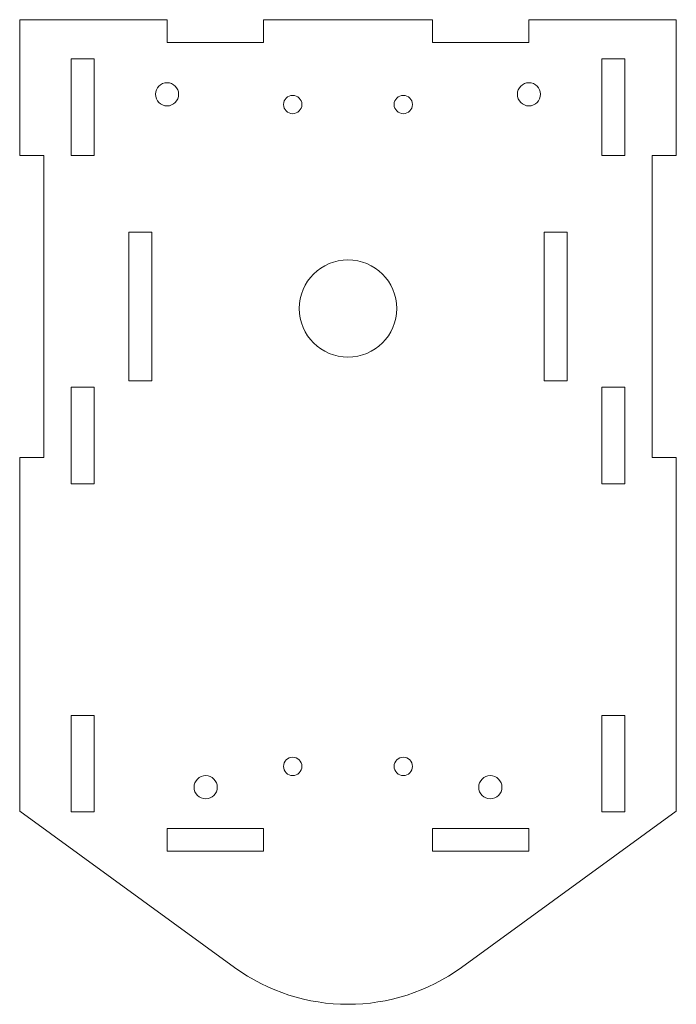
# Model space of a CAD drawing. Header units: inches. Extents: x 9.45 to 12.85, y 6.64 to 11.74.
import ezdxf

# ---------------------------------------------------------------- set-up
doc = ezdxf.new("R2010")
doc.units = ezdxf.units.IN
doc.header["$MEASUREMENT"] = 0

msp = doc.modelspace()

# ---------------------------------------------------------------- linework, layer by layer
at = {"color": 7, "linetype": 'Continuous', "lineweight": 15}
for p, q in [((10.2103, 11.744), (9.4473, 11.744)), ((9.4473, 11.0408), (9.4473, 11.744)), ((10.2103, 11.626), (10.2103, 11.744)), ((10.7103, 11.744), (11.5843, 11.744)), ((10.7103, 11.626), (10.7103, 11.744)), ((11.5843, 11.626), (11.5843, 11.744)), ((12.0843, 11.744), (12.8473, 11.744)), ((12.0843, 11.626), (12.0843, 11.744)), ((12.8473, 11.0408), (12.8473, 11.744)), ((10.2103, 11.626), (10.7103, 11.626)), ((12.0843, 11.626), (11.5843, 11.626)), ((9.7143, 11.5405), (9.7143, 11.0405)), ((9.8323, 11.5405), (9.7143, 11.5405)), ((9.8323, 11.5405), (9.8323, 11.0405)), ((12.4623, 11.5405), (12.5803, 11.5405)), ((12.4623, 11.5405), (12.4623, 11.0405)), ((12.5803, 11.5405), (12.5803, 11.0405)), ((9.4473, 11.0408), (9.5723, 11.0408)), ((9.5723, 11.0408), (9.5723, 9.4756)), ((9.8323, 11.0405), (9.7143, 11.0405)), ((12.4623, 11.0405), (12.5803, 11.0405)), ((12.7223, 11.0408), (12.8473, 11.0408)), ((12.7223, 9.4756), (12.7223, 11.0408)), ((10.0123, 10.6432), (10.1323, 10.6432)), ((10.0123, 9.8732), (10.0123, 10.6432)), ((10.1323, 10.6432), (10.1323, 9.8732)), ((12.1623, 10.6432), (12.2823, 10.6432)), ((12.1623, 9.8732), (12.1623, 10.6432)), ((12.2823, 10.6432), (12.2823, 9.8732)), ((10.1323, 9.8732), (10.0123, 9.8732)), ((12.2823, 9.8732), (12.1623, 9.8732)), ((9.7143, 9.8405), (9.7143, 9.3405)), ((9.8323, 9.8405), (9.7143, 9.8405)), ((9.8323, 9.8405), (9.8323, 9.3405)), ((12.4623, 9.8405), (12.4623, 9.3405)), ((12.4623, 9.8405), (12.5803, 9.8405)), ((12.5803, 9.8405), (12.5803, 9.3405)), ((9.5723, 9.4756), (9.4473, 9.4756)), ((9.4473, 9.4756), (9.4473, 7.644)), ((12.8473, 9.4756), (12.7223, 9.4756)), ((12.8473, 7.644), (12.8473, 9.4756)), ((9.8323, 9.3405), (9.7143, 9.3405)), ((12.4623, 9.3405), (12.5803, 9.3405)), ((9.7143, 7.6405), (9.7143, 8.1405)), ((9.8323, 8.1405), (9.7143, 8.1405)), ((9.8323, 7.6405), (9.8323, 8.1405)), ((12.4623, 8.1405), (12.5803, 8.1405)), ((12.4623, 7.6405), (12.4623, 8.1405)), ((12.5803, 7.6405), (12.5803, 8.1405)), ((10.5591, 6.8354), (9.4473, 7.644)), ((9.8323, 7.6405), (9.7143, 7.6405)), ((11.7355, 6.8354), (12.8473, 7.644)), ((12.4623, 7.6405), (12.5803, 7.6405)), ((10.2103, 7.555), (10.2103, 7.437)), ((10.2103, 7.555), (10.7103, 7.555)), ((10.7103, 7.555), (10.7103, 7.437)), ((11.5843, 7.555), (11.5843, 7.437)), ((12.0843, 7.555), (11.5843, 7.555)), ((12.0843, 7.555), (12.0843, 7.437)), ((10.2103, 7.437), (10.7103, 7.437)), ((12.0843, 7.437), (11.5843, 7.437))]:
    msp.add_line(p, q, dxfattribs=at)
for centre, radius in [((10.2103, 11.3575), 0.06), ((12.0843, 11.3575), 0.06), ((10.861, 11.3047), 0.0475), ((11.4336, 11.3047), 0.0475), ((11.1473, 10.2481), 0.2521), ((10.861, 7.8764), 0.0475), ((11.4336, 7.8764), 0.0475), ((10.4103, 7.7685), 0.06), ((11.8843, 7.7685), 0.06)]:
    msp.add_circle(centre, radius, dxfattribs=at)
msp.add_arc((11.1473, 7.6442), 1, 233.9727, 306.0273, dxfattribs=at)

doc.saveas('drawing.dxf')
